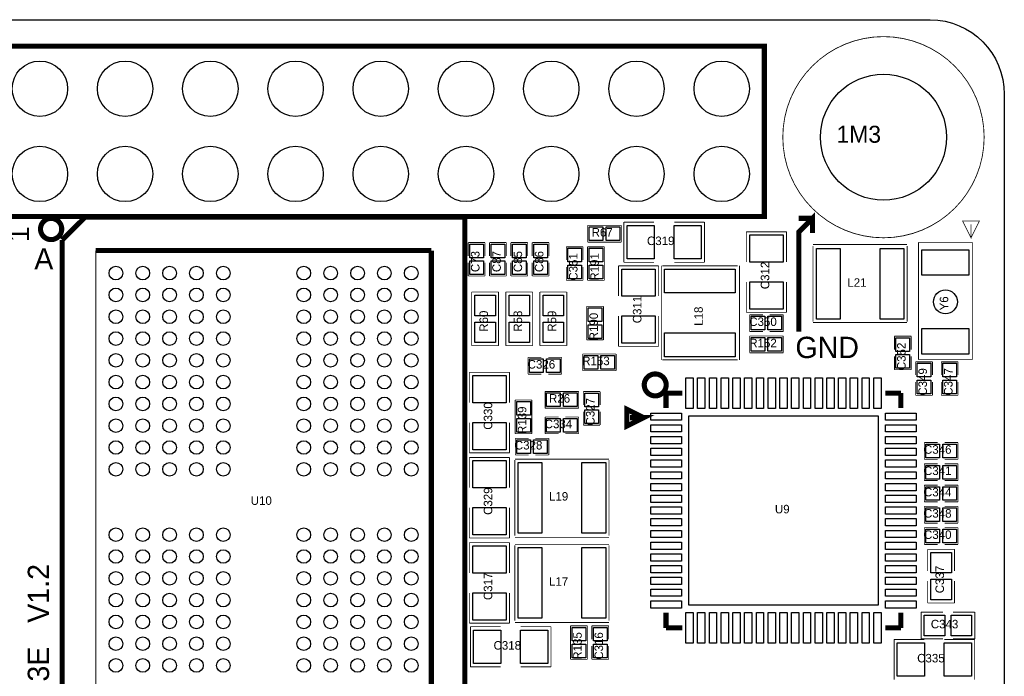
# Model space of a CAD drawing. Extents: x -6.4 to 65, y -1.2 to 30.
# Tile 5 of 5: x 35.7 to 65, y 10.4 to 30. Entities that reach past the tile are written whole.
import ezdxf

# ---------------------------------------------------------------- set-up
doc = ezdxf.new("R2010")
doc.units = 0
for name, color, linetype in [('BG_OUTLINE', 2, 'CONTINUOUS'), ('BG_SILKSCREEN_TOP', 241, 'CONTINUOUS'), ('PG_SILKSCREEN_TOP', 254, 'CONTINUOUS'), ('PIN_SOLDERMASK_TOP', 7, 'CONTINUOUS'), ('RD_ASSEMBLY_TOP', 213, 'CONTINUOUS'), ('RD_SILKSCREEN_TOP', 7, 'CONTINUOUS')]:
    doc.layers.add(name, color=color, linetype=linetype)

msp = doc.modelspace()

# ---------------------------------------------------------------- linework, layer by layer
at = {"layer": 'BG_OUTLINE'}
msp.add_lwpolyline([(62.795658, 30.004766, -0.41166), (65.000886, 27.779472), (65.000886, 2.211832, -0.412426), (62.8015, 0.000762), (2.273808, 0.000762, -0.382748), (0.000762, 2.03962), (0.000762, 7.570978), (3.660648, 7.570978, 0.834981), (6.16712, 8.024876), (6.16712, 22.025356, 0.834981), (3.660648, 22.479508), (0.000762, 22.479508), (0.000762, 27.801824, -0.414214), (2.203958, 30.004766)], format="xyb", close=True, dxfattribs=at)
at = {"layer": 'BG_SILKSCREEN_TOP', "const_width": 0.1524}
for points in [[(7.050024, 29.21508), (57.850024, 29.21508), (57.850024, 24.13508), (10.287, 24.13508)], [(37.614352, 24.12111), (36.92398, 23.430992)], [(48.926242, 24.12111), (37.614352, 24.12111)], [(48.926242, 7.12089), (48.926242, 24.12111)], [(58.8772, 20.701), (58.8772, 23.6728), (59.2836, 24.0792), (59.2836, 23.6474)], [(59.2836, 24.0792), (58.8772, 24.0792)], [(36.92398, 23.430992), (36.926012, 7.12089)], [(37.92601, 23.121112), (47.926244, 23.121112)], [(47.926244, 23.121112), (47.926244, 8.120888)], [(54.91988, 18.86712), (55.405782, 18.86712)], [(54.91988, 18.86712), (54.91988, 18.424652)], [(61.92012, 18.86712), (61.456062, 18.86712)], [(61.92012, 18.86712), (61.92012, 18.424652)], [(54.249574, 18.1356), (53.749702, 18.385536), (53.749702, 17.885664), (54.249574, 18.1356), (53.849524, 18.1356)], [(54.91988, 11.86688), (54.91988, 12.320016)], [(61.92012, 11.86688), (61.92012, 12.320016)], [(54.91988, 11.86688), (55.405782, 11.86688)], [(61.92012, 11.86688), (61.456062, 11.86688)]]:
    msp.add_lwpolyline(points, dxfattribs=at)
for points in [[(36.91128, 23.76297, 1.000095), (36.27882, 23.76297, 0.999905), (36.91128, 23.76297)], [(54.924706, 19.112992, 1.000024), (54.27091, 19.112992, 0.999976), (54.924706, 19.112992)]]:
    msp.add_lwpolyline(points, format="xyb", dxfattribs=at)
at = {"layer": 'PG_SILKSCREEN_TOP', "const_width": 0.0254}
msp.add_lwpolyline([(64.399922, 26.500074, 1), (58.399934, 26.500074, 1), (64.399922, 26.500074)], format="xyb", dxfattribs=at)
for points in [[(7.050024, 29.21508), (57.850024, 29.21508), (57.850024, 24.13508), (10.287, 24.13508)], [(37.614352, 24.12111), (36.92398, 23.430992)], [(48.926242, 24.12111), (37.614352, 24.12111)], [(48.926242, 7.12089), (48.926242, 24.12111)], [(52.586128, 23.372064), (52.586128, 23.871936)], [(52.586128, 23.871936), (53.585872, 23.871936)], [(53.585872, 23.871936), (53.585872, 23.372064)], [(53.664104, 23.967948), (53.664104, 22.768052)], [(54.564026, 23.967948), (53.664104, 23.967948)], [(56.063896, 23.967948), (55.163974, 23.967948)], [(56.063896, 22.768052), (56.063896, 23.967948)], [(64.008, 23.499064), (64.257936, 23.998936), (63.758064, 23.998936), (64.008, 23.499064), (64.008, 23.899114)], [(57.312052, 23.678896), (57.312052, 22.778974)], [(58.511948, 23.678896), (57.312052, 23.678896)], [(58.511948, 22.778974), (58.511948, 23.678896)], [(36.92398, 23.430992), (36.92398, 23.051008)], [(36.926266, 23.329646), (36.926012, 7.12089)], [(49.026064, 23.359872), (49.525936, 23.359872)], [(49.026064, 22.960076), (49.026064, 23.359872)], [(49.525936, 23.359872), (49.525936, 22.960076)], [(49.661064, 23.359872), (50.160936, 23.359872)], [(49.661064, 22.960076), (49.661064, 23.359872)], [(50.160936, 23.359872), (50.160936, 22.960076)], [(50.296064, 23.359872), (50.795936, 23.359872)], [(50.296064, 22.960076), (50.296064, 23.359872)], [(50.795936, 23.359872), (50.795936, 22.960076)], [(50.931064, 23.359872), (51.430936, 23.359872)], [(50.931064, 22.960076), (50.931064, 23.359872)], [(51.430936, 23.359872), (51.430936, 22.960076)], [(51.947064, 23.232872), (51.947064, 22.833076)], [(52.446936, 23.232872), (51.947064, 23.232872)], [(52.446936, 22.833076), (52.446936, 23.232872)], [(52.582064, 23.232872), (53.081936, 23.232872)], [(52.582064, 22.233128), (52.582064, 23.232872)], [(53.585872, 23.372064), (52.586128, 23.372064)], [(53.081936, 23.232872), (53.081936, 22.233128)], [(59.300872, 23.30196), (62.105286, 23.30196)], [(59.300872, 20.999704), (59.300872, 23.25116)], [(62.105286, 23.25116), (62.105286, 20.999704)], [(62.4459, 19.865086), (62.4459, 23.364952)], [(62.4459, 23.364952), (64.0461, 23.364952)], [(64.0461, 23.364952), (64.0461, 19.865086)], [(37.92601, 8.120888), (37.92601, 23.121112)], [(37.92601, 23.121112), (47.926244, 23.121112)], [(47.926244, 23.121112), (47.926244, 8.120888)], [(49.026064, 22.759924), (49.026064, 22.360128)], [(49.525936, 22.360128), (49.525936, 22.759924)], [(49.661064, 22.759924), (49.661064, 22.360128)], [(50.160936, 22.360128), (50.160936, 22.759924)], [(50.296064, 22.759924), (50.296064, 22.360128)], [(50.795936, 22.360128), (50.795936, 22.759924)], [(50.931064, 22.759924), (50.931064, 22.360128)], [(51.430936, 22.360128), (51.430936, 22.759924)], [(51.947064, 22.233128), (51.947064, 22.632924)], [(52.446936, 22.632924), (52.446936, 22.233128)], [(53.502052, 22.662896), (53.502052, 21.762974)], [(54.701948, 22.662896), (53.502052, 22.662896)], [(53.664104, 22.768052), (54.564026, 22.768052)], [(54.701948, 21.762974), (54.701948, 22.662896)], [(54.781704, 19.860514), (54.781704, 22.664928)], [(54.807104, 22.664928), (57.05856, 22.664928)], [(55.163974, 22.768052), (56.063896, 22.768052)], [(57.10936, 22.664928), (57.10936, 19.860514)], [(49.026064, 22.360128), (49.525936, 22.360128)], [(49.661064, 22.360128), (50.160936, 22.360128)], [(50.296064, 22.360128), (50.795936, 22.360128)], [(50.931064, 22.360128), (51.430936, 22.360128)], [(52.446936, 22.233128), (51.947064, 22.233128)], [(53.081936, 22.233128), (52.582064, 22.233128)], [(57.312052, 22.179026), (57.312052, 21.279104)], [(58.511948, 21.279104), (58.511948, 22.179026)], [(49.12995, 21.8821), (49.93005, 21.8821)], [(49.12995, 20.2819), (49.12995, 21.8821)], [(49.93005, 21.8821), (49.93005, 20.2819)], [(50.14595, 21.8821), (50.94605, 21.8821)], [(50.14595, 20.2819), (50.14595, 21.8821)], [(50.94605, 21.8821), (50.94605, 20.2819)], [(51.16195, 21.8821), (51.96205, 21.8821)], [(51.16195, 20.2819), (51.16195, 21.8821)], [(51.96205, 21.8821), (51.96205, 20.2819)], [(52.556664, 21.454872), (53.056536, 21.454872)], [(52.556664, 20.455128), (52.556664, 21.454872)], [(53.056536, 21.454872), (53.056536, 20.455128)], [(53.502052, 21.163026), (53.502052, 20.263104)], [(54.701948, 20.263104), (54.701948, 21.163026)], [(57.312052, 21.279104), (58.511948, 21.279104)], [(57.412128, 21.204936), (57.811924, 21.204936)], [(57.412128, 20.705064), (57.412128, 21.204936)], [(58.411872, 21.204936), (58.012076, 21.204936)], [(58.411872, 20.705064), (58.411872, 21.204936)], [(62.105286, 20.974304), (59.300872, 20.974304)], [(57.811924, 20.705064), (57.412128, 20.705064)], [(57.412128, 20.569936), (58.411872, 20.569936)], [(57.412128, 20.070064), (57.412128, 20.569936)], [(58.012076, 20.705064), (58.411872, 20.705064)], [(58.411872, 20.569936), (58.411872, 20.070064)], [(61.726064, 20.565872), (62.225936, 20.565872)], [(61.726064, 20.166076), (61.726064, 20.565872)], [(62.225936, 20.565872), (62.225936, 20.166076)], [(49.93005, 20.2819), (49.12995, 20.2819)], [(50.94605, 20.2819), (50.14595, 20.2819)], [(51.96205, 20.2819), (51.16195, 20.2819)], [(53.056536, 20.455128), (52.556664, 20.455128)], [(53.502052, 20.263104), (54.701948, 20.263104)], [(52.433728, 19.536664), (52.433728, 20.036536)], [(52.433728, 20.036536), (53.433472, 20.036536)], [(53.433472, 20.036536), (53.433472, 19.536664)], [(58.411872, 20.070064), (57.412128, 20.070064)], [(61.726064, 19.965924), (61.726064, 19.566128)], [(62.225936, 19.566128), (62.225936, 19.965924)], [(50.808128, 19.934936), (51.207924, 19.934936)], [(50.808128, 19.435064), (50.808128, 19.934936)], [(51.807872, 19.934936), (51.408076, 19.934936)], [(51.807872, 19.435064), (51.807872, 19.934936)], [(57.05856, 19.860514), (54.807104, 19.860514)], [(62.361064, 19.803872), (62.361064, 19.404076)], [(62.860936, 19.803872), (62.361064, 19.803872)], [(64.0461, 19.865086), (62.4459, 19.865086)], [(62.860936, 19.404076), (62.860936, 19.803872)], [(63.123064, 19.803872), (63.622936, 19.803872)], [(63.123064, 19.404076), (63.123064, 19.803872)], [(63.622936, 19.803872), (63.622936, 19.404076)], [(49.057052, 19.487896), (49.057052, 18.587974)], [(50.256948, 19.487896), (49.057052, 19.487896)], [(50.256948, 18.587974), (50.256948, 19.487896)], [(51.207924, 19.435064), (50.808128, 19.435064)], [(51.408076, 19.435064), (51.807872, 19.435064)], [(53.433472, 19.536664), (52.433728, 19.536664)], [(61.726064, 19.566128), (62.225936, 19.566128)], [(62.361064, 18.804128), (62.361064, 19.203924)], [(62.860936, 19.203924), (62.860936, 18.804128)], [(63.123064, 19.203924), (63.123064, 18.804128)], [(63.622936, 18.804128), (63.622936, 19.203924)], [(51.316128, 18.419064), (51.316128, 18.918936)], [(51.316128, 18.918936), (52.315872, 18.918936)], [(52.315872, 18.918936), (52.315872, 18.419064)], [(52.455064, 18.914872), (52.455064, 18.515076)], [(52.954936, 18.914872), (52.455064, 18.914872)], [(52.954936, 18.515076), (52.954936, 18.914872)], [(54.91988, 18.86712), (55.405782, 18.86712)], [(54.91988, 18.86712), (54.91988, 18.424652)], [(61.92012, 18.86712), (61.456062, 18.86712)], [(61.92012, 18.86712), (61.92012, 18.424652)], [(62.860936, 18.804128), (62.361064, 18.804128)], [(63.123064, 18.804128), (63.622936, 18.804128)], [(50.423064, 18.660872), (50.922936, 18.660872)], [(50.423064, 17.661128), (50.423064, 18.660872)], [(50.922936, 18.660872), (50.922936, 17.661128)], [(52.315872, 18.419064), (51.316128, 18.419064)], [(52.455064, 17.915128), (52.455064, 18.314924)], [(52.954936, 18.314924), (52.954936, 17.915128)], [(54.249574, 18.1356), (53.749702, 18.385536), (53.749702, 17.885664), (54.249574, 18.1356), (53.849524, 18.1356)], [(49.057052, 17.988026), (49.057052, 17.088104)], [(50.256948, 17.088104), (50.256948, 17.988026)], [(51.316128, 18.156936), (51.715924, 18.156936)], [(51.316128, 17.657064), (51.316128, 18.156936)], [(52.315872, 18.156936), (51.916076, 18.156936)], [(52.315872, 17.657064), (52.315872, 18.156936)], [(52.954936, 17.915128), (52.455064, 17.915128)], [(50.922936, 17.661128), (50.423064, 17.661128)], [(51.715924, 17.657064), (51.316128, 17.657064)], [(51.916076, 17.657064), (52.315872, 17.657064)], [(50.427128, 17.521936), (50.826924, 17.521936)], [(50.427128, 17.022064), (50.427128, 17.521936)], [(51.426872, 17.521936), (51.027076, 17.521936)], [(51.426872, 17.022064), (51.426872, 17.521936)], [(62.619128, 17.394936), (62.619128, 16.895064)], [(63.018924, 17.394936), (62.619128, 17.394936)], [(63.219076, 17.394936), (63.618872, 17.394936)], [(63.618872, 17.394936), (63.618872, 16.895064)], [(49.057052, 17.088104), (50.256948, 17.088104)], [(50.826924, 17.022064), (50.427128, 17.022064)], [(51.027076, 17.022064), (51.426872, 17.022064)], [(49.057052, 16.947896), (49.057052, 16.047974)], [(50.256948, 16.947896), (49.057052, 16.947896)], [(50.256948, 16.047974), (50.256948, 16.947896)], [(50.416714, 16.897096), (53.221128, 16.897096)], [(50.416714, 14.62024), (50.416714, 16.871696)], [(53.221128, 16.871696), (53.221128, 14.62024)], [(62.619128, 16.895064), (63.018924, 16.895064)], [(62.619128, 16.759936), (62.619128, 16.260064)], [(63.018924, 16.759936), (62.619128, 16.759936)], [(63.618872, 16.895064), (63.219076, 16.895064)], [(63.219076, 16.759936), (63.618872, 16.759936)], [(63.618872, 16.759936), (63.618872, 16.260064)], [(62.619128, 16.260064), (63.018924, 16.260064)], [(63.618872, 16.260064), (63.219076, 16.260064)], [(62.619128, 16.124936), (62.619128, 15.625064)], [(63.018924, 16.124936), (62.619128, 16.124936)], [(63.219076, 16.124936), (63.618872, 16.124936)], [(63.618872, 16.124936), (63.618872, 15.625064)], [(62.619128, 15.625064), (63.018924, 15.625064)], [(63.618872, 15.625064), (63.219076, 15.625064)], [(49.057052, 15.448026), (49.057052, 14.548104)], [(50.256948, 14.548104), (50.256948, 15.448026)], [(62.619128, 15.489936), (62.619128, 14.990064)], [(63.018924, 15.489936), (62.619128, 15.489936)], [(63.219076, 15.489936), (63.618872, 15.489936)], [(63.618872, 15.489936), (63.618872, 14.990064)], [(62.619128, 14.990064), (63.018924, 14.990064)], [(63.618872, 14.990064), (63.219076, 14.990064)], [(62.619128, 14.854936), (62.619128, 14.355064)], [(63.018924, 14.854936), (62.619128, 14.854936)], [(63.219076, 14.854936), (63.618872, 14.854936)], [(63.618872, 14.854936), (63.618872, 14.355064)], [(49.057052, 14.548104), (50.256948, 14.548104)], [(49.057052, 14.407896), (49.057052, 13.507974)], [(50.256948, 14.407896), (49.057052, 14.407896)], [(50.256948, 13.507974), (50.256948, 14.407896)], [(53.221128, 14.56944), (50.416714, 14.56944)], [(50.416714, 14.357096), (53.221128, 14.357096)], [(50.416714, 12.08024), (50.416714, 14.331696)], [(53.221128, 14.331696), (53.221128, 12.08024)], [(62.619128, 14.355064), (63.018924, 14.355064)], [(62.71895, 14.2113), (62.71895, 13.561314)], [(63.51905, 14.2113), (62.71895, 14.2113)], [(63.618872, 14.355064), (63.219076, 14.355064)], [(63.51905, 13.561314), (63.51905, 14.2113)], [(62.71895, 13.261086), (62.71895, 12.6111)], [(63.51905, 12.6111), (63.51905, 13.261086)], [(49.057052, 12.908026), (49.057052, 12.008104)], [(50.256948, 12.008104), (50.256948, 12.908026)], [(62.71895, 12.6111), (63.51905, 12.6111)], [(54.91988, 11.86688), (54.91988, 12.320016)], [(61.92012, 11.86688), (61.92012, 12.320016)], [(62.5221, 12.33805), (62.5221, 11.53795)], [(63.172086, 12.33805), (62.5221, 12.33805)], [(64.1223, 12.33805), (63.472314, 12.33805)], [(64.1223, 11.53795), (64.1223, 12.33805)], [(53.221128, 12.02944), (50.416714, 12.02944)], [(49.057052, 12.008104), (50.256948, 12.008104)], [(49.092104, 11.902948), (49.092104, 10.703052)], [(49.992026, 11.902948), (49.092104, 11.902948)], [(51.491896, 11.902948), (50.591974, 11.902948)], [(51.491896, 10.703052), (51.491896, 11.902948)], [(52.074064, 11.929872), (52.573936, 11.929872)], [(52.074064, 10.930128), (52.074064, 11.929872)], [(52.573936, 11.929872), (52.573936, 10.930128)], [(52.709064, 11.929872), (53.208936, 11.929872)], [(52.709064, 11.530076), (52.709064, 11.929872)], [(53.208936, 11.929872), (53.208936, 11.530076)], [(54.91988, 11.86688), (55.405782, 11.86688)], [(61.92012, 11.86688), (61.456062, 11.86688)], [(61.715904, 11.521948), (61.715904, 10.322052)], [(62.615826, 11.521948), (61.715904, 11.521948)], [(62.5221, 11.53795), (63.172086, 11.53795)], [(64.115696, 11.521948), (63.215774, 11.521948)], [(63.472314, 11.53795), (64.1223, 11.53795)], [(64.115696, 10.322052), (64.115696, 11.521948)], [(52.709064, 11.329924), (52.709064, 10.930128)], [(53.208936, 10.930128), (53.208936, 11.329924)], [(52.573936, 10.930128), (52.074064, 10.930128)], [(52.709064, 10.930128), (53.208936, 10.930128)], [(49.092104, 10.703052), (49.992026, 10.703052)], [(50.591974, 10.703052), (51.491896, 10.703052)]]:
    msp.add_lwpolyline(points, dxfattribs=at)
at = {"layer": 'PIN_SOLDERMASK_TOP'}
for points in [[(52.632864, 23.4188), (52.632864, 23.8252), (53.039264, 23.8252), (53.039264, 23.4188)], [(53.132736, 23.4188), (53.132736, 23.8252), (53.539136, 23.8252), (53.539136, 23.4188)], [(54.570376, 23.8633), (54.570376, 22.8727), (53.757576, 22.8727), (53.757576, 23.8633)], [(55.970424, 23.8633), (55.970424, 22.8727), (55.157624, 22.8727), (55.157624, 23.8633)], [(57.4167, 23.585424), (58.4073, 23.585424), (58.4073, 22.772624), (57.4167, 22.772624)], [(49.4792, 22.906736), (49.0728, 22.906736), (49.0728, 23.313136), (49.4792, 23.313136)], [(50.1142, 22.906736), (49.7078, 22.906736), (49.7078, 23.313136), (50.1142, 23.313136)], [(50.7492, 22.906736), (50.3428, 22.906736), (50.3428, 23.313136), (50.7492, 23.313136)], [(51.3842, 22.906736), (50.9778, 22.906736), (50.9778, 23.313136), (51.3842, 23.313136)], [(51.9938, 23.186136), (52.4002, 23.186136), (52.4002, 22.779736), (51.9938, 22.779736)], [(53.0352, 22.779736), (52.6288, 22.779736), (52.6288, 23.186136), (53.0352, 23.186136)], [(60.11164, 23.1775), (60.11164, 21.0693), (59.40044, 21.0693), (59.40044, 23.1775)], [(62.01156, 23.1775), (62.01156, 21.0693), (61.30036, 21.0693), (61.30036, 23.1775)], [(62.5475, 23.146004), (63.9445, 23.146004), (63.9445, 22.384004), (62.5475, 22.384004)], [(49.4792, 22.406864), (49.0728, 22.406864), (49.0728, 22.813264), (49.4792, 22.813264)], [(50.1142, 22.406864), (49.7078, 22.406864), (49.7078, 22.813264), (50.1142, 22.813264)], [(50.7492, 22.406864), (50.3428, 22.406864), (50.3428, 22.813264), (50.7492, 22.813264)], [(51.3842, 22.406864), (50.9778, 22.406864), (50.9778, 22.813264), (51.3842, 22.813264)], [(51.9938, 22.686264), (52.4002, 22.686264), (52.4002, 22.279864), (51.9938, 22.279864)], [(53.0352, 22.279864), (52.6288, 22.279864), (52.6288, 22.686264), (53.0352, 22.686264)], [(54.5973, 21.756624), (53.6067, 21.756624), (53.6067, 22.569424), (54.5973, 22.569424)], [(56.9849, 21.85416), (54.8767, 21.85416), (54.8767, 22.56536), (56.9849, 22.56536)], [(57.4167, 22.185376), (58.4073, 22.185376), (58.4073, 21.372576), (57.4167, 21.372576)], [(49.2252, 21.78685), (49.8348, 21.78685), (49.8348, 21.17725), (49.2252, 21.17725)], [(50.2412, 21.78685), (50.8508, 21.78685), (50.8508, 21.17725), (50.2412, 21.17725)], [(51.2572, 21.78685), (51.8668, 21.78685), (51.8668, 21.17725), (51.2572, 21.17725)], [(52.6034, 21.408136), (53.0098, 21.408136), (53.0098, 21.001736), (52.6034, 21.001736)], [(54.5973, 20.356576), (53.6067, 20.356576), (53.6067, 21.169376), (54.5973, 21.169376)], [(57.865264, 21.1582), (57.865264, 20.7518), (57.458864, 20.7518), (57.458864, 21.1582)], [(58.365136, 21.1582), (58.365136, 20.7518), (57.958736, 20.7518), (57.958736, 21.1582)], [(49.2252, 20.98675), (49.8348, 20.98675), (49.8348, 20.37715), (49.2252, 20.37715)], [(50.2412, 20.98675), (50.8508, 20.98675), (50.8508, 20.37715), (50.2412, 20.37715)], [(51.2572, 20.98675), (51.8668, 20.98675), (51.8668, 20.37715), (51.2572, 20.37715)], [(52.6034, 20.908264), (53.0098, 20.908264), (53.0098, 20.501864), (52.6034, 20.501864)], [(56.9849, 19.95424), (54.8767, 19.95424), (54.8767, 20.66544), (56.9849, 20.66544)], [(62.5475, 20.795996), (63.9445, 20.795996), (63.9445, 20.033996), (62.5475, 20.033996)], [(57.865264, 20.5232), (57.865264, 20.1168), (57.458864, 20.1168), (57.458864, 20.5232)], [(58.365136, 20.5232), (58.365136, 20.1168), (57.958736, 20.1168), (57.958736, 20.5232)], [(62.1792, 20.112736), (61.7728, 20.112736), (61.7728, 20.519136), (62.1792, 20.519136)], [(52.480464, 19.5834), (52.480464, 19.9898), (52.886864, 19.9898), (52.886864, 19.5834)], [(52.980336, 19.5834), (52.980336, 19.9898), (53.386736, 19.9898), (53.386736, 19.5834)], [(62.1792, 19.612864), (61.7728, 19.612864), (61.7728, 20.019264), (62.1792, 20.019264)], [(51.261264, 19.8882), (51.261264, 19.4818), (50.854864, 19.4818), (50.854864, 19.8882)], [(51.761136, 19.8882), (51.761136, 19.4818), (51.354736, 19.4818), (51.354736, 19.8882)], [(62.4078, 19.757136), (62.8142, 19.757136), (62.8142, 19.350736), (62.4078, 19.350736)], [(63.5762, 19.350736), (63.1698, 19.350736), (63.1698, 19.757136), (63.5762, 19.757136)], [(50.1523, 18.581624), (49.1617, 18.581624), (49.1617, 19.394424), (50.1523, 19.394424)], [(55.511954, 18.40992), (55.511954, 19.32432), (55.727854, 19.32432), (55.727854, 18.40992)], [(55.861966, 18.40992), (55.861966, 19.32432), (56.077866, 19.32432), (56.077866, 18.40992)], [(56.211978, 18.40992), (56.211978, 19.32432), (56.427878, 19.32432), (56.427878, 18.40992)], [(56.56199, 18.40992), (56.56199, 19.32432), (56.77789, 19.32432), (56.77789, 18.40992)], [(56.912002, 18.40992), (56.912002, 19.32432), (57.127902, 19.32432), (57.127902, 18.40992)], [(57.262014, 18.40992), (57.262014, 19.32432), (57.477914, 19.32432), (57.477914, 18.40992)], [(57.612026, 18.40992), (57.612026, 19.32432), (57.827926, 19.32432), (57.827926, 18.40992)], [(57.962038, 18.40992), (57.962038, 19.32432), (58.177938, 19.32432), (58.177938, 18.40992)], [(58.31205, 18.40992), (58.31205, 19.32432), (58.52795, 19.32432), (58.52795, 18.40992)], [(58.662062, 18.40992), (58.662062, 19.32432), (58.877962, 19.32432), (58.877962, 18.40992)], [(59.012074, 18.40992), (59.012074, 19.32432), (59.227974, 19.32432), (59.227974, 18.40992)], [(59.362086, 18.40992), (59.362086, 19.32432), (59.577986, 19.32432), (59.577986, 18.40992)], [(59.712098, 18.40992), (59.712098, 19.32432), (59.927998, 19.32432), (59.927998, 18.40992)], [(60.06211, 18.40992), (60.06211, 19.32432), (60.27801, 19.32432), (60.27801, 18.40992)], [(60.412122, 18.40992), (60.412122, 19.32432), (60.628022, 19.32432), (60.628022, 18.40992)], [(60.762134, 18.40992), (60.762134, 19.32432), (60.978034, 19.32432), (60.978034, 18.40992)], [(61.112146, 18.40992), (61.112146, 19.32432), (61.328046, 19.32432), (61.328046, 18.40992)], [(62.4078, 19.257264), (62.8142, 19.257264), (62.8142, 18.850864), (62.4078, 18.850864)], [(63.5762, 18.850864), (63.1698, 18.850864), (63.1698, 19.257264), (63.5762, 19.257264)], [(51.362864, 18.4658), (51.362864, 18.8722), (51.769264, 18.8722), (51.769264, 18.4658)], [(51.862736, 18.4658), (51.862736, 18.8722), (52.269136, 18.8722), (52.269136, 18.4658)], [(52.5018, 18.868136), (52.9082, 18.868136), (52.9082, 18.461736), (52.5018, 18.461736)], [(50.4698, 18.614136), (50.8762, 18.614136), (50.8762, 18.207736), (50.4698, 18.207736)], [(52.5018, 18.368264), (52.9082, 18.368264), (52.9082, 17.961864), (52.5018, 17.961864)], [(54.46268, 18.059146), (54.46268, 18.275046), (55.37708, 18.275046), (55.37708, 18.059146)], [(61.46292, 18.059146), (61.46292, 18.275046), (62.37732, 18.275046), (62.37732, 18.059146)], [(50.1523, 17.181576), (49.1617, 17.181576), (49.1617, 17.994376), (50.1523, 17.994376)], [(50.4698, 18.114264), (50.8762, 18.114264), (50.8762, 17.707864), (50.4698, 17.707864)], [(51.769264, 18.1102), (51.769264, 17.7038), (51.362864, 17.7038), (51.362864, 18.1102)], [(52.269136, 18.1102), (52.269136, 17.7038), (51.862736, 17.7038), (51.862736, 18.1102)], [(54.46268, 17.709134), (54.46268, 17.925034), (55.37708, 17.925034), (55.37708, 17.709134)], [(55.6006, 12.5476), (55.6006, 18.1864), (61.2394, 18.1864), (61.2394, 12.5476)], [(61.46292, 17.709134), (61.46292, 17.925034), (62.37732, 17.925034), (62.37732, 17.709134)], [(50.880264, 17.4752), (50.880264, 17.0688), (50.473864, 17.0688), (50.473864, 17.4752)], [(51.380136, 17.4752), (51.380136, 17.0688), (50.973736, 17.0688), (50.973736, 17.4752)], [(54.46268, 17.359122), (54.46268, 17.575022), (55.37708, 17.575022), (55.37708, 17.359122)], [(61.46292, 17.359122), (61.46292, 17.575022), (62.37732, 17.575022), (62.37732, 17.359122)], [(62.665864, 16.9418), (62.665864, 17.3482), (63.072264, 17.3482), (63.072264, 16.9418)], [(63.165736, 16.9418), (63.165736, 17.3482), (63.572136, 17.3482), (63.572136, 16.9418)], [(54.46268, 17.00911), (54.46268, 17.22501), (55.37708, 17.22501), (55.37708, 17.00911)], [(61.46292, 17.00911), (61.46292, 17.22501), (62.37732, 17.22501), (62.37732, 17.00911)], [(49.1617, 16.854424), (50.1523, 16.854424), (50.1523, 16.041624), (49.1617, 16.041624)], [(50.51044, 14.6939), (50.51044, 16.8021), (51.22164, 16.8021), (51.22164, 14.6939)], [(52.41036, 14.6939), (52.41036, 16.8021), (53.12156, 16.8021), (53.12156, 14.6939)], [(54.46268, 16.659098), (54.46268, 16.874998), (55.37708, 16.874998), (55.37708, 16.659098)], [(61.46292, 16.659098), (61.46292, 16.874998), (62.37732, 16.874998), (62.37732, 16.659098)], [(54.46268, 16.309086), (54.46268, 16.524986), (55.37708, 16.524986), (55.37708, 16.309086)], [(61.46292, 16.309086), (61.46292, 16.524986), (62.37732, 16.524986), (62.37732, 16.309086)], [(62.665864, 16.3068), (62.665864, 16.7132), (63.072264, 16.7132), (63.072264, 16.3068)], [(63.165736, 16.3068), (63.165736, 16.7132), (63.572136, 16.7132), (63.572136, 16.3068)], [(54.46268, 15.959074), (54.46268, 16.174974), (55.37708, 16.174974), (55.37708, 15.959074)], [(61.46292, 15.959074), (61.46292, 16.174974), (62.37732, 16.174974), (62.37732, 15.959074)], [(62.665864, 15.6718), (62.665864, 16.0782), (63.072264, 16.0782), (63.072264, 15.6718)], [(63.165736, 15.6718), (63.165736, 16.0782), (63.572136, 16.0782), (63.572136, 15.6718)], [(54.46268, 15.609062), (54.46268, 15.824962), (55.37708, 15.824962), (55.37708, 15.609062)], [(61.46292, 15.609062), (61.46292, 15.824962), (62.37732, 15.824962), (62.37732, 15.609062)], [(49.1617, 15.454376), (50.1523, 15.454376), (50.1523, 14.641576), (49.1617, 14.641576)], [(54.46268, 15.25905), (54.46268, 15.47495), (55.37708, 15.47495), (55.37708, 15.25905)], [(61.46292, 15.25905), (61.46292, 15.47495), (62.37732, 15.47495), (62.37732, 15.25905)], [(62.665864, 15.0368), (62.665864, 15.4432), (63.072264, 15.4432), (63.072264, 15.0368)], [(63.165736, 15.0368), (63.165736, 15.4432), (63.572136, 15.4432), (63.572136, 15.0368)], [(54.46268, 14.909038), (54.46268, 15.124938), (55.37708, 15.124938), (55.37708, 14.909038)], [(61.46292, 14.909038), (61.46292, 15.124938), (62.37732, 15.124938), (62.37732, 14.909038)], [(54.46268, 14.559026), (54.46268, 14.774926), (55.37708, 14.774926), (55.37708, 14.559026)], [(61.46292, 14.559026), (61.46292, 14.774926), (62.37732, 14.774926), (62.37732, 14.559026)], [(62.665864, 14.4018), (62.665864, 14.8082), (63.072264, 14.8082), (63.072264, 14.4018)], [(63.165736, 14.4018), (63.165736, 14.8082), (63.572136, 14.8082), (63.572136, 14.4018)], [(54.46268, 14.209014), (54.46268, 14.424914), (55.37708, 14.424914), (55.37708, 14.209014)], [(61.46292, 14.209014), (61.46292, 14.424914), (62.37732, 14.424914), (62.37732, 14.209014)], [(50.1523, 13.501624), (49.1617, 13.501624), (49.1617, 14.314424), (50.1523, 14.314424)], [(50.51044, 12.1539), (50.51044, 14.2621), (51.22164, 14.2621), (51.22164, 12.1539)], [(52.41036, 12.1539), (52.41036, 14.2621), (53.12156, 14.2621), (53.12156, 12.1539)], [(63.4238, 13.50645), (62.8142, 13.50645), (62.8142, 14.11605), (63.4238, 14.11605)], [(54.46268, 13.859002), (54.46268, 14.074902), (55.37708, 14.074902), (55.37708, 13.859002)], [(61.46292, 13.859002), (61.46292, 14.074902), (62.37732, 14.074902), (62.37732, 13.859002)], [(54.46268, 13.50899), (54.46268, 13.72489), (55.37708, 13.72489), (55.37708, 13.50899)], [(61.46292, 13.50899), (61.46292, 13.72489), (62.37732, 13.72489), (62.37732, 13.50899)], [(54.46268, 13.158978), (54.46268, 13.374878), (55.37708, 13.374878), (55.37708, 13.158978)], [(61.46292, 13.158978), (61.46292, 13.374878), (62.37732, 13.374878), (62.37732, 13.158978)], [(63.4238, 12.70635), (62.8142, 12.70635), (62.8142, 13.31595), (63.4238, 13.31595)], [(50.1523, 12.101576), (49.1617, 12.101576), (49.1617, 12.914376), (50.1523, 12.914376)], [(54.46268, 12.808966), (54.46268, 13.024866), (55.37708, 13.024866), (55.37708, 12.808966)], [(61.46292, 12.808966), (61.46292, 13.024866), (62.37732, 13.024866), (62.37732, 12.808966)], [(54.46268, 12.458954), (54.46268, 12.674854), (55.37708, 12.674854), (55.37708, 12.458954)], [(61.46292, 12.458954), (61.46292, 12.674854), (62.37732, 12.674854), (62.37732, 12.458954)], [(55.511954, 11.40968), (55.511954, 12.32408), (55.727854, 12.32408), (55.727854, 11.40968)], [(55.861966, 11.40968), (55.861966, 12.32408), (56.077866, 12.32408), (56.077866, 11.40968)], [(56.211978, 11.40968), (56.211978, 12.32408), (56.427878, 12.32408), (56.427878, 11.40968)], [(56.56199, 11.40968), (56.56199, 12.32408), (56.77789, 12.32408), (56.77789, 11.40968)], [(56.912002, 11.40968), (56.912002, 12.32408), (57.127902, 12.32408), (57.127902, 11.40968)], [(57.262014, 11.40968), (57.262014, 12.32408), (57.477914, 12.32408), (57.477914, 11.40968)], [(57.612026, 11.40968), (57.612026, 12.32408), (57.827926, 12.32408), (57.827926, 11.40968)], [(57.962038, 11.40968), (57.962038, 12.32408), (58.177938, 12.32408), (58.177938, 11.40968)], [(58.31205, 11.40968), (58.31205, 12.32408), (58.52795, 12.32408), (58.52795, 11.40968)], [(58.662062, 11.40968), (58.662062, 12.32408), (58.877962, 12.32408), (58.877962, 11.40968)], [(59.012074, 11.40968), (59.012074, 12.32408), (59.227974, 12.32408), (59.227974, 11.40968)], [(59.362086, 11.40968), (59.362086, 12.32408), (59.577986, 12.32408), (59.577986, 11.40968)], [(59.712098, 11.40968), (59.712098, 12.32408), (59.927998, 12.32408), (59.927998, 11.40968)], [(60.06211, 11.40968), (60.06211, 12.32408), (60.27801, 12.32408), (60.27801, 11.40968)], [(60.412122, 11.40968), (60.412122, 12.32408), (60.628022, 12.32408), (60.628022, 11.40968)], [(60.762134, 11.40968), (60.762134, 12.32408), (60.978034, 12.32408), (60.978034, 11.40968)], [(61.112146, 11.40968), (61.112146, 12.32408), (61.328046, 12.32408), (61.328046, 11.40968)], [(62.61735, 11.6332), (62.61735, 12.2428), (63.22695, 12.2428), (63.22695, 11.6332)], [(63.41745, 11.6332), (63.41745, 12.2428), (64.02705, 12.2428), (64.02705, 11.6332)], [(49.998376, 11.7983), (49.998376, 10.8077), (49.185576, 10.8077), (49.185576, 11.7983)], [(51.398424, 11.7983), (51.398424, 10.8077), (50.585624, 10.8077), (50.585624, 11.7983)], [(52.5272, 11.476736), (52.1208, 11.476736), (52.1208, 11.883136), (52.5272, 11.883136)], [(53.1622, 11.476736), (52.7558, 11.476736), (52.7558, 11.883136), (53.1622, 11.883136)], [(52.5272, 10.976864), (52.1208, 10.976864), (52.1208, 11.383264), (52.5272, 11.383264)], [(53.1622, 10.976864), (52.7558, 10.976864), (52.7558, 11.383264), (53.1622, 11.383264)], [(61.809376, 10.4267), (61.809376, 11.4173), (62.622176, 11.4173), (62.622176, 10.4267)], [(63.209424, 10.4267), (63.209424, 11.4173), (64.022224, 11.4173), (64.022224, 10.4267)]]:
    msp.add_lwpolyline(points, close=True, dxfattribs=at)
for centre, radius in [((36.260024, 27.94508), 0.8255), ((38.800024, 27.94508), 0.8255), ((41.340024, 27.94508), 0.8255), ((43.880024, 27.94508), 0.8255), ((46.420024, 27.94508), 0.8255), ((48.960024, 27.94508), 0.8255), ((51.500024, 27.94508), 0.8255), ((54.040024, 27.94508), 0.8255), ((56.580024, 27.94508), 0.8255), ((61.399928, 26.500074), 1.8796), ((36.260024, 25.40508), 0.8255), ((38.800024, 25.40508), 0.8255), ((41.340024, 25.40508), 0.8255), ((43.880024, 25.40508), 0.8255), ((46.420024, 25.40508), 0.8255), ((48.960024, 25.40508), 0.8255), ((51.500024, 25.40508), 0.8255), ((54.040024, 25.40508), 0.8255), ((56.580024, 25.40508), 0.8255), ((38.525958, 22.44598), 0.2032), ((39.326058, 22.44598), 0.2032), ((40.125904, 22.44598), 0.2032), ((40.926004, 22.44598), 0.2032), ((41.726104, 22.44598), 0.2032), ((44.125896, 22.44598), 0.2032), ((44.925996, 22.44598), 0.2032), ((45.726096, 22.44598), 0.2032), ((46.525942, 22.44598), 0.2032), ((47.326042, 22.44598), 0.2032), ((38.525958, 21.795994), 0.2032), ((39.326058, 21.795994), 0.2032), ((40.125904, 21.795994), 0.2032), ((40.926004, 21.795994), 0.2032), ((41.726104, 21.795994), 0.2032), ((44.125896, 21.795994), 0.2032), ((44.925996, 21.795994), 0.2032), ((45.726096, 21.795994), 0.2032), ((46.525942, 21.795994), 0.2032), ((47.326042, 21.795994), 0.2032), ((63.246, 21.59), 0.3556), ((38.525958, 21.146008), 0.2032), ((39.326058, 21.146008), 0.2032), ((40.125904, 21.146008), 0.2032), ((40.926004, 21.146008), 0.2032), ((41.726104, 21.146008), 0.2032), ((44.125896, 21.146008), 0.2032), ((44.925996, 21.146008), 0.2032), ((45.726096, 21.146008), 0.2032), ((46.525942, 21.146008), 0.2032), ((47.326042, 21.146008), 0.2032), ((38.525958, 20.496022), 0.2032), ((39.326058, 20.496022), 0.2032), ((40.125904, 20.496022), 0.2032), ((40.926004, 20.496022), 0.2032), ((41.726104, 20.496022), 0.2032), ((44.125896, 20.496022), 0.2032), ((44.925996, 20.496022), 0.2032), ((45.726096, 20.496022), 0.2032), ((46.525942, 20.496022), 0.2032), ((47.326042, 20.496022), 0.2032), ((38.525958, 19.846036), 0.2032), ((39.326058, 19.846036), 0.2032), ((40.125904, 19.846036), 0.2032), ((40.926004, 19.846036), 0.2032), ((41.726104, 19.846036), 0.2032), ((44.125896, 19.846036), 0.2032), ((44.925996, 19.846036), 0.2032), ((45.726096, 19.846036), 0.2032), ((46.525942, 19.846036), 0.2032), ((47.326042, 19.846036), 0.2032), ((38.525958, 19.19605), 0.2032), ((39.326058, 19.19605), 0.2032), ((40.125904, 19.19605), 0.2032), ((40.926004, 19.19605), 0.2032), ((41.726104, 19.19605), 0.2032), ((44.125896, 19.19605), 0.2032), ((44.925996, 19.19605), 0.2032), ((45.726096, 19.19605), 0.2032), ((46.525942, 19.19605), 0.2032), ((47.326042, 19.19605), 0.2032), ((38.525958, 18.546064), 0.2032), ((39.326058, 18.546064), 0.2032), ((40.125904, 18.546064), 0.2032), ((40.926004, 18.546064), 0.2032), ((41.726104, 18.546064), 0.2032), ((44.125896, 18.546064), 0.2032), ((44.925996, 18.546064), 0.2032), ((45.726096, 18.546064), 0.2032), ((46.525942, 18.546064), 0.2032), ((47.326042, 18.546064), 0.2032), ((38.525958, 17.896078), 0.2032), ((39.326058, 17.896078), 0.2032), ((40.125904, 17.896078), 0.2032), ((40.926004, 17.896078), 0.2032), ((41.726104, 17.896078), 0.2032), ((44.125896, 17.896078), 0.2032), ((44.925996, 17.896078), 0.2032), ((45.726096, 17.896078), 0.2032), ((46.525942, 17.896078), 0.2032), ((47.326042, 17.896078), 0.2032), ((38.525958, 17.246092), 0.2032), ((39.326058, 17.246092), 0.2032), ((40.125904, 17.246092), 0.2032), ((40.926004, 17.246092), 0.2032), ((41.726104, 17.246092), 0.2032), ((44.125896, 17.246092), 0.2032), ((44.925996, 17.246092), 0.2032), ((45.726096, 17.246092), 0.2032), ((46.525942, 17.246092), 0.2032), ((47.326042, 17.246092), 0.2032), ((38.525958, 16.596106), 0.2032), ((39.326058, 16.596106), 0.2032), ((40.125904, 16.596106), 0.2032), ((40.926004, 16.596106), 0.2032), ((41.726104, 16.596106), 0.2032), ((44.125896, 16.596106), 0.2032), ((44.925996, 16.596106), 0.2032), ((45.726096, 16.596106), 0.2032), ((46.525942, 16.596106), 0.2032), ((47.326042, 16.596106), 0.2032), ((38.525958, 14.645894), 0.2032), ((39.326058, 14.645894), 0.2032), ((40.125904, 14.645894), 0.2032), ((40.926004, 14.645894), 0.2032), ((41.726104, 14.645894), 0.2032), ((44.125896, 14.645894), 0.2032), ((44.925996, 14.645894), 0.2032), ((45.726096, 14.645894), 0.2032), ((46.525942, 14.645894), 0.2032), ((47.326042, 14.645894), 0.2032), ((38.525958, 13.995908), 0.2032), ((39.326058, 13.995908), 0.2032), ((40.125904, 13.995908), 0.2032), ((40.926004, 13.995908), 0.2032), ((41.726104, 13.995908), 0.2032), ((44.125896, 13.995908), 0.2032), ((44.925996, 13.995908), 0.2032), ((45.726096, 13.995908), 0.2032), ((46.525942, 13.995908), 0.2032), ((47.326042, 13.995908), 0.2032), ((38.525958, 13.345922), 0.2032), ((39.326058, 13.345922), 0.2032), ((40.125904, 13.345922), 0.2032), ((40.926004, 13.345922), 0.2032), ((41.726104, 13.345922), 0.2032), ((44.125896, 13.345922), 0.2032), ((44.925996, 13.345922), 0.2032), ((45.726096, 13.345922), 0.2032), ((46.525942, 13.345922), 0.2032), ((47.326042, 13.345922), 0.2032), ((38.525958, 12.695936), 0.2032), ((39.326058, 12.695936), 0.2032), ((40.125904, 12.695936), 0.2032), ((40.926004, 12.695936), 0.2032), ((41.726104, 12.695936), 0.2032), ((44.125896, 12.695936), 0.2032), ((44.925996, 12.695936), 0.2032), ((45.726096, 12.695936), 0.2032), ((46.525942, 12.695936), 0.2032), ((47.326042, 12.695936), 0.2032), ((38.525958, 12.04595), 0.2032), ((39.326058, 12.04595), 0.2032), ((40.125904, 12.04595), 0.2032), ((40.926004, 12.04595), 0.2032), ((41.726104, 12.04595), 0.2032), ((44.125896, 12.04595), 0.2032), ((44.925996, 12.04595), 0.2032), ((45.726096, 12.04595), 0.2032), ((46.525942, 12.04595), 0.2032), ((47.326042, 12.04595), 0.2032), ((38.525958, 11.395964), 0.2032), ((39.326058, 11.395964), 0.2032), ((40.125904, 11.395964), 0.2032), ((40.926004, 11.395964), 0.2032), ((41.726104, 11.395964), 0.2032), ((44.125896, 11.395964), 0.2032), ((44.925996, 11.395964), 0.2032), ((45.726096, 11.395964), 0.2032), ((46.525942, 11.395964), 0.2032), ((47.326042, 11.395964), 0.2032), ((38.525958, 10.745978), 0.2032), ((39.326058, 10.745978), 0.2032), ((40.125904, 10.745978), 0.2032), ((40.926004, 10.745978), 0.2032), ((41.726104, 10.745978), 0.2032), ((44.125896, 10.745978), 0.2032), ((44.925996, 10.745978), 0.2032), ((45.726096, 10.745978), 0.2032), ((46.525942, 10.745978), 0.2032), ((47.326042, 10.745978), 0.2032)]:
    msp.add_circle(centre, radius, dxfattribs=at)

# ---------------------------------------------------------------- texts
at = {"layer": 'BG_SILKSCREEN_TOP', "width": 1.004}
for s, p in [('1', (35.941, 23.368)), ('ZERO 3E   V1.2', (36.533836, 7.66064))]:
    msp.add_text(s, height=0.635, rotation=90, dxfattribs=at).set_placement(p)
for s, p in [('A', (36.0934, 22.5552)), ('GND', (58.7756, 19.9136))]:
    msp.add_text(s, height=0.635, dxfattribs=at).set_placement(p)
at = {"layer": 'RD_ASSEMBLY_TOP'}
for s, height, width, p in [('1M3', 0.508, 1.005, (59.99988, 26.33345)), ('R67', 0.254, 1.01, (52.70246, 23.537164)), ('C319', 0.254, 1.01, (54.35219, 23.283164)), ('L21', 0.254, 1.01, (60.32246, 22.038564)), ('C350', 0.254, 1.01, (57.40019, 20.870164)), ('R152', 0.254, 1.01, (57.40019, 20.235164)), ('R153', 0.254, 1.01, (52.42179, 19.701764)), ('C326', 0.254, 1.01, (50.79619, 19.600164)), ('R26', 0.254, 1.01, (51.43246, 18.584164)), ('C334', 0.254, 1.01, (51.30419, 17.822164)), ('C328', 0.254, 1.01, (50.41519, 17.187164)), ('C346', 0.254, 1.01, (62.60719, 17.060164)), ('C341', 0.254, 1.01, (62.60719, 16.425164)), ('L19', 0.254, 1.01, (51.43246, 15.663164)), ('C344', 0.254, 1.01, (62.60719, 15.790164)), ('U10', 0.254, 1.01, (42.54246, 15.536164)), ('U9', 0.254, 1.01, (58.16473, 15.282164)), ('C348', 0.254, 1.01, (62.60719, 15.155164)), ('C340', 0.254, 1.01, (62.60719, 14.520164)), ('L17', 0.254, 1.01, (51.43246, 13.123164)), ('C343', 0.254, 1.01, (62.81039, 11.853164)), ('C318', 0.254, 1.01, (49.78019, 11.218164)), ('C335', 0.254, 1.01, (62.40399, 10.837164))]:
    msp.add_text(s, height=height, dxfattribs=dict(at, width=width)).set_placement(p)
at = {"layer": 'RD_ASSEMBLY_TOP', "width": 1.01}
for s, p in [('C73', (49.360836, 22.47646)), ('C87', (49.995836, 22.47646)), ('C85', (50.630836, 22.47646)), ('C86', (51.265836, 22.47646)), ('C351', (52.281582, 22.22119)), ('R191', (52.916582, 22.22119)), ('C312', (57.996582, 21.96719)), ('C311', (54.186836, 20.95119)), ('L18', (56.015636, 20.87626)), ('Y6', (63.330582, 21.33473)), ('R60', (49.614836, 20.69846)), ('R58', (50.630836, 20.69846)), ('R59', (51.646836, 20.69846)), ('R190', (52.891182, 20.44319)), ('C352', (62.060582, 19.55419)), ('C349', (62.695582, 18.79219)), ('C347', (63.457582, 18.79219)), ('C330', (49.741836, 17.77619)), ('C327', (52.789582, 17.90319)), ('R139', (50.757836, 17.64919)), ('C329', (49.741836, 15.23619)), ('C337', (63.203582, 12.89939)), ('C317', (49.741836, 12.69619)), ('R135', (52.408582, 10.91819)), ('C316', (53.043582, 10.91819))]:
    msp.add_text(s, height=0.254, rotation=90, dxfattribs=at).set_placement(p)
at = {"layer": 'RD_SILKSCREEN_TOP'}
for s, p in [('R67', (52.578, 23.622)), ('R153', (52.4256, 19.7866)), ('R26', (51.308, 18.669)), ('C346', (62.611, 17.145)), ('C341', (62.611, 16.51)), ('C344', (62.611, 15.875)), ('L19', (51.688746, 15.748)), ('U9', (58.42, 15.367)), ('C348', (62.611, 15.24)), ('C340', (62.611, 14.605)), ('L17', (51.815746, 13.335)), ('C343', (63.245492, 11.938)), ('C335', (62.991492, 10.795))]:
    msp.add_text(s, height=0.000254, dxfattribs=at).set_placement(p)
for s, rotation, p in [('C351', 270, (52.197, 23.241)), ('C319', 180, (54.864508, 23.368254)), ('Y6', 270, (63.246, 22.765004)), ('C73', 90, (49.276, 22.352)), ('C87', 90, (49.911, 22.352)), ('C85', 90, (50.546, 22.352)), ('C86', 90, (51.181, 22.352)), ('R191', 90, (52.832, 22.225)), ('L21', 180, (60.960508, 21.971254)), ('R190', 270, (52.8066, 21.463)), ('C311', 90, (54.102254, 21.462492)), ('L18', 90, (56.134254, 21.208746)), ('R60', 270, (49.53, 21.082508)), ('R58', 270, (50.546, 21.082508)), ('R59', 270, (51.562, 21.082508)), ('C350', 180, (58.42, 20.955)), ('R152', 180, (58.42, 20.32)), ('C312', 270, (58.038492, 20.219924)), ('C326', 180, (51.816, 19.685)), ('C349', 270, (62.611, 19.812)), ('C352', 90, (61.976, 19.558)), ('C327', 270, (52.705, 18.923)), ('C347', 90, (63.373, 18.796)), ('R139', 270, (50.673, 18.669)), ('C330', 90, (49.784254, 18.287492)), ('C334', 180, (52.324, 17.907)), ('C328', 180, (51.435, 17.272)), ('C329', 270, (49.657, 15.875508)), ('C337', 90, (62.611, 14.4272)), ('C317', 90, (49.784254, 13.334492)), ('C318', 180, (50.292508, 11.430254)), ('R135', 90, (52.324, 10.922)), ('C316', 90, (52.959, 10.922))]:
    msp.add_text(s, height=0.000254, rotation=rotation, dxfattribs=at).set_placement(p)

doc.saveas('drawing.dxf')
